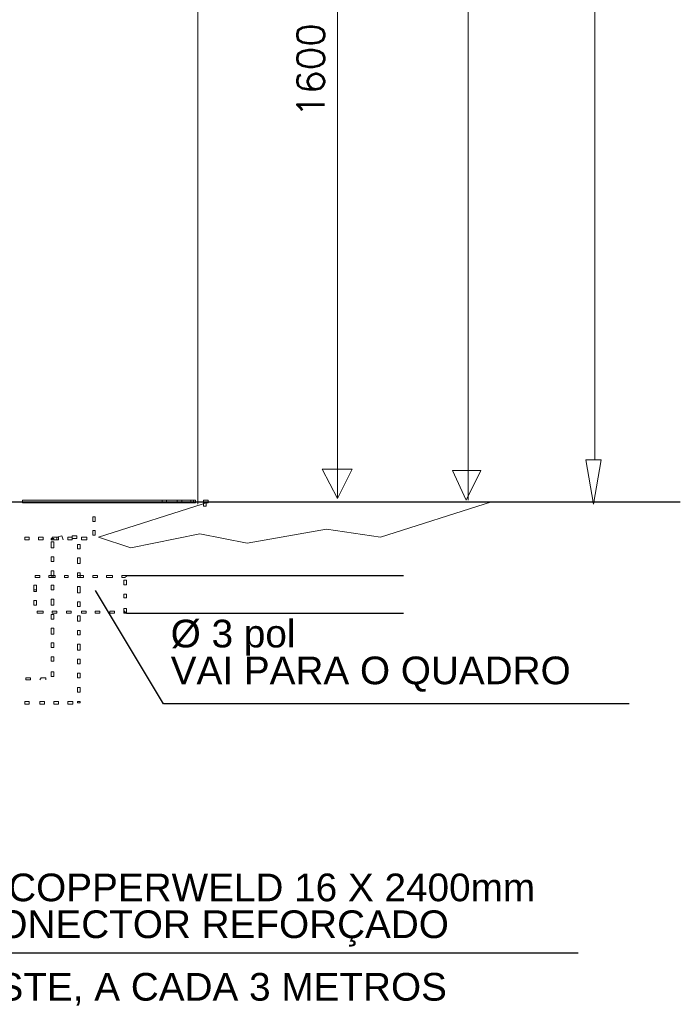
# Model space of a CAD drawing. Header units: metres. Extents: x -81 to 1042, y -541 to 334.
# Tile 42 of 130: x 323.78 to 324.97, y 131.34 to 133.12. Entities that reach past the tile are written whole.
import ezdxf

# ---------------------------------------------------------------- set-up
doc = ezdxf.new("R2010")
doc.units = ezdxf.units.M
doc.linetypes.add('Dashed', pattern=[0.75, 0.5, -0.25])
doc.layers.add('LAYER 1', color=7, linetype='Continuous', lineweight=20)
doc.styles.add('Arial', font='arial.ttf', dxfattribs={"height": 0.025})
doc.styles.add('txt', font='txt.shx')

msp = doc.modelspace()

# ---------------------------------------------------------------- linework, layer by layer
for p, q in [((322.4542, 132.2482), (324.9707, 132.2482)), ((324.0378, 131.883), (323.9152, 132.0878)), ((324.8782, 131.883), (324.0378, 131.883)), ((324.7861, 131.4329), (323.4752, 131.4329))]:
    msp.add_line(p, q)
at = {"linetype": 'Dashed'}
for p, q in [((323.9709, 132.1151), (324.631, 132.1151)), ((323.9709, 132.0471), (324.6741, 132.0471))]:
    msp.add_line(p, q, dxfattribs=at)
at = {"layer": 'LAYER 1', "color": 7}
for p, q in [((324.8166, 137.5343), (324.8166, 132.3241)), ((324.0997, 134.3262), (324.0997, 132.2438)), ((324.5876, 132.2507), (324.5876, 134.2428)), ((324.3519, 133.8912), (324.3519, 132.2542)), ((324.8004, 132.3241), (324.8277, 132.3241)), ((324.8141, 132.2438), (324.8004, 132.3241)), ((324.8277, 132.3241), (324.8141, 132.2438)), ((323.9207, 132.1842), (324.1207, 132.2482)), ((324.1207, 132.2482), (324.6298, 132.2482)), ((324.6298, 132.2482), (324.4298, 132.1842)), ((324.332, 132.1986), (324.1889, 132.1733)), ((324.4298, 132.1842), (324.332, 132.1986)), ((323.9793, 132.1648), (323.9207, 132.1842)), ((324.1035, 132.1901), (323.9793, 132.1648)), ((324.1889, 132.1733), (324.1035, 132.1901))]:
    msp.add_line(p, q, dxfattribs=at)
at = {"layer": 'LAYER 1'}
for p, q in [((324.8004, 132.3241), (324.8277, 132.3241)), ((324.8277, 132.3241), (324.8141, 132.2438)), ((324.3782, 132.3069), (324.3246, 132.3069)), ((324.3246, 132.3069), (324.3519, 132.2542)), ((324.3519, 132.2542), (324.3782, 132.3069)), ((324.5843, 132.2507), (324.5594, 132.3044)), ((324.5594, 132.3044), (324.6106, 132.3044)), ((324.6106, 132.3044), (324.5843, 132.2507)), ((324.0921, 132.2507), (323.7837, 132.2507)), ((323.7837, 132.2507), (323.7837, 132.2463)), ((323.7837, 132.2463), (324.0921, 132.2463)), ((323.9207, 132.1842), (324.1207, 132.2482)), ((324.0433, 132.2507), (324.0353, 132.2507)), ((324.0353, 132.2507), (324.0353, 132.2463)), ((324.0353, 132.2463), (324.0433, 132.2463)), ((324.0433, 132.2463), (324.0433, 132.2507)), ((324.0711, 132.2507), (324.0626, 132.2507)), ((324.0626, 132.2507), (324.0626, 132.2463)), ((324.0626, 132.2463), (324.0711, 132.2463)), ((324.0711, 132.2463), (324.0711, 132.2507)), ((324.0959, 132.2507), (324.0875, 132.2507)), ((324.0875, 132.2507), (324.0875, 132.2463)), ((324.0875, 132.2463), (324.0959, 132.2463)), ((324.0921, 132.2463), (324.0921, 132.2507)), ((324.0959, 132.2463), (324.0959, 132.2507)), ((324.1184, 132.2507), (324.11, 132.2507)), ((324.11, 132.2507), (324.11, 132.2463)), ((324.11, 132.2463), (324.1184, 132.2463)), ((324.1148, 132.2482), (324.1103, 132.2482)), ((324.1103, 132.2482), (324.1103, 132.2403)), ((324.1148, 132.2403), (324.1148, 132.2482)), ((324.1184, 132.2463), (324.1184, 132.2507)), ((324.1207, 132.2482), (324.6298, 132.2482)), ((324.6298, 132.2482), (324.4298, 132.1842)), ((324.1103, 132.2403), (324.1148, 132.2403)), ((323.9148, 132.2209), (323.9103, 132.2209)), ((323.9103, 132.2209), (323.9103, 132.2125)), ((323.9103, 132.2125), (323.9148, 132.2125)), ((323.9148, 132.2125), (323.9148, 132.2209)), ((323.9148, 132.1961), (323.9103, 132.1961)), ((323.9103, 132.1961), (323.9103, 132.1877)), ((323.9148, 132.1877), (323.9148, 132.1961)), ((324.332, 132.1986), (324.1889, 132.1733)), ((324.4298, 132.1842), (324.332, 132.1986)), ((323.7956, 132.1842), (323.7876, 132.1842)), ((323.7876, 132.1842), (323.7876, 132.1792)), ((323.7876, 132.1792), (323.7956, 132.1792)), ((323.7956, 132.1792), (323.7956, 132.1842)), ((323.8209, 132.1842), (323.8125, 132.1842)), ((323.8125, 132.1842), (323.8125, 132.1792)), ((323.8125, 132.1792), (323.8209, 132.1792)), ((323.8209, 132.1792), (323.8209, 132.1842)), ((323.8398, 132.1817), (323.8353, 132.1817)), ((323.8353, 132.1817), (323.8353, 132.1792)), ((323.8353, 132.1792), (323.8398, 132.1792)), ((323.8398, 132.1757), (323.8353, 132.1757)), ((323.8353, 132.1757), (323.8353, 132.1648)), ((323.8482, 132.1842), (323.8373, 132.1842)), ((323.8373, 132.1842), (323.8373, 132.1792)), ((323.8373, 132.1792), (323.8482, 132.1792)), ((323.8398, 132.1792), (323.8398, 132.1817)), ((323.8398, 132.1648), (323.8398, 132.1757)), ((323.8457, 132.1842), (323.8542, 132.1867)), ((323.8457, 132.1792), (323.8457, 132.1842)), ((323.8482, 132.1792), (323.8482, 132.1842)), ((323.8542, 132.1867), (323.8567, 132.1792)), ((323.8731, 132.1842), (323.8651, 132.1842)), ((323.8651, 132.1842), (323.8651, 132.1792)), ((323.8651, 132.1792), (323.8731, 132.1792)), ((323.8815, 132.1867), (323.8731, 132.1867)), ((323.8731, 132.1867), (323.8731, 132.1817)), ((323.8731, 132.1792), (323.8731, 132.1842)), ((323.8731, 132.1817), (323.8815, 132.1817)), ((323.8815, 132.1817), (323.8815, 132.1867)), ((323.8994, 132.1842), (323.8899, 132.1842)), ((323.8899, 132.1842), (323.8899, 132.1792)), ((323.8899, 132.1792), (323.8994, 132.1792)), ((323.8994, 132.1792), (323.8994, 132.1842)), ((323.9103, 132.1877), (323.9148, 132.1877)), ((323.9793, 132.1648), (323.9207, 132.1842)), ((324.1035, 132.1901), (323.9793, 132.1648)), ((324.1889, 132.1733), (324.1035, 132.1901)), ((323.8353, 132.1648), (323.8398, 132.1648)), ((323.8875, 132.1708), (323.883, 132.1708)), ((323.883, 132.1708), (323.883, 132.1628)), ((323.883, 132.1628), (323.8875, 132.1628)), ((323.8875, 132.1628), (323.8875, 132.1708)), ((323.8398, 132.1484), (323.8353, 132.1484)), ((323.8353, 132.1484), (323.8353, 132.14)), ((323.8353, 132.14), (323.8398, 132.14)), ((323.8398, 132.14), (323.8398, 132.1484)), ((323.8875, 132.1469), (323.883, 132.1469)), ((323.883, 132.1469), (323.883, 132.1365)), ((323.8875, 132.1365), (323.8875, 132.1469)), ((323.8398, 132.1231), (323.8353, 132.1231)), ((323.8353, 132.1231), (323.8353, 132.1137)), ((323.8398, 132.1137), (323.8398, 132.1231)), ((323.883, 132.1365), (323.8875, 132.1365)), ((323.8149, 132.1151), (323.8065, 132.1151)), ((323.8065, 132.1151), (323.8065, 132.1112)), ((323.8065, 132.1112), (323.8149, 132.1112)), ((323.8149, 132.1112), (323.8149, 132.1151)), ((323.8423, 132.1151), (323.8313, 132.1151)), ((323.8313, 132.1151), (323.8313, 132.1112)), ((323.8313, 132.1112), (323.8423, 132.1112)), ((323.8353, 132.1137), (323.8398, 132.1137)), ((323.8423, 132.1112), (323.8423, 132.1151)), ((323.8661, 132.1151), (323.8592, 132.1151)), ((323.8592, 132.1151), (323.8592, 132.1112)), ((323.8592, 132.1112), (323.8661, 132.1112)), ((323.8661, 132.1112), (323.8661, 132.1151)), ((323.8875, 132.1196), (323.883, 132.1196)), ((323.883, 132.1196), (323.883, 132.1112)), ((323.8934, 132.1151), (323.883, 132.1151)), ((323.883, 132.1151), (323.883, 132.1112)), ((323.883, 132.1112), (323.8875, 132.1112)), ((323.883, 132.1112), (323.8934, 132.1112)), ((323.8875, 132.1112), (323.8875, 132.1196)), ((323.8934, 132.1112), (323.8934, 132.1151)), ((323.9187, 132.1151), (323.9103, 132.1151)), ((323.9103, 132.1151), (323.9103, 132.1112)), ((323.9103, 132.1112), (323.9187, 132.1112)), ((323.9187, 132.1112), (323.9187, 132.1151)), ((323.9461, 132.1151), (323.9351, 132.1151)), ((323.9351, 132.1151), (323.9351, 132.1112)), ((323.9351, 132.1112), (323.9461, 132.1112)), ((323.9461, 132.1112), (323.9461, 132.1151)), ((323.9684, 132.1151), (323.9625, 132.1151)), ((323.9625, 132.1151), (323.9625, 132.1112)), ((323.9625, 132.1112), (323.9684, 132.1112)), ((323.9709, 132.1067), (323.9664, 132.1067)), ((323.9664, 132.1067), (323.9664, 132.0983)), ((323.9709, 132.1137), (323.9684, 132.1151)), ((323.9709, 132.1151), (323.9684, 132.1151)), ((323.9684, 132.1112), (323.9709, 132.1137)), ((323.9709, 132.1137), (323.9709, 132.1151)), ((323.9709, 132.0983), (323.9709, 132.1067)), ((323.809, 132.0973), (323.804, 132.0973)), ((323.804, 132.0973), (323.804, 132.0888)), ((323.809, 132.0888), (323.804, 132.0888)), ((323.804, 132.0888), (323.804, 132.0863)), ((323.804, 132.0888), (323.809, 132.0888)), ((323.804, 132.0863), (323.809, 132.0863)), ((323.809, 132.0888), (323.809, 132.0973)), ((323.809, 132.0863), (323.809, 132.0888)), ((323.8398, 132.0973), (323.8353, 132.0973)), ((323.8353, 132.0973), (323.8353, 132.0888)), ((323.8353, 132.0888), (323.8398, 132.0888)), ((323.8398, 132.0888), (323.8398, 132.0973)), ((323.8875, 132.0948), (323.883, 132.0948)), ((323.883, 132.0948), (323.883, 132.0839)), ((323.8875, 132.0839), (323.8875, 132.0948)), ((323.9664, 132.0983), (323.9709, 132.0983)), ((323.809, 132.0695), (323.804, 132.0695)), ((323.804, 132.0695), (323.804, 132.0615)), ((323.809, 132.0615), (323.809, 132.0695)), ((323.8398, 132.0719), (323.8353, 132.0719)), ((323.8353, 132.0719), (323.8353, 132.0615)), ((323.8398, 132.0615), (323.8398, 132.0719)), ((323.883, 132.0839), (323.8875, 132.0839)), ((323.9709, 132.0814), (323.9664, 132.0814)), ((323.9664, 132.0814), (323.9664, 132.0744)), ((323.9664, 132.0744), (323.9709, 132.0744)), ((323.9709, 132.0744), (323.9709, 132.0814)), ((323.804, 132.0615), (323.809, 132.0615)), ((323.8209, 132.0506), (323.81, 132.0506)), ((323.81, 132.0506), (323.81, 132.0471)), ((323.8209, 132.0471), (323.8209, 132.0506)), ((323.8353, 132.0615), (323.8398, 132.0615)), ((323.8457, 132.0506), (323.8373, 132.0506)), ((323.8373, 132.0506), (323.8373, 132.0471)), ((323.8457, 132.0471), (323.8457, 132.0506)), ((323.8711, 132.0506), (323.8626, 132.0506)), ((323.8626, 132.0506), (323.8626, 132.0471)), ((323.8711, 132.0471), (323.8711, 132.0506)), ((323.8875, 132.0675), (323.883, 132.0675)), ((323.883, 132.0675), (323.883, 132.059)), ((323.883, 132.059), (323.8875, 132.059)), ((323.8875, 132.059), (323.8875, 132.0675)), ((323.8984, 132.0506), (323.8899, 132.0506)), ((323.8899, 132.0506), (323.8899, 132.0471)), ((323.8984, 132.0471), (323.8984, 132.0506)), ((323.9232, 132.0506), (323.9148, 132.0506)), ((323.9148, 132.0506), (323.9148, 132.0471)), ((323.9232, 132.0471), (323.9232, 132.0506)), ((323.9495, 132.0506), (323.9411, 132.0506)), ((323.9411, 132.0506), (323.9411, 132.0471)), ((323.9495, 132.0471), (323.9495, 132.0506)), ((323.9709, 132.0555), (323.9664, 132.0555)), ((323.9664, 132.0555), (323.9664, 132.0496)), ((323.9684, 132.0506), (323.9664, 132.0506)), ((323.9664, 132.0506), (323.9664, 132.0471)), ((323.9684, 132.0471), (323.9684, 132.0506)), ((323.9709, 132.0496), (323.9709, 132.0555)), ((323.81, 132.0471), (323.8209, 132.0471)), ((323.8398, 132.0446), (323.8353, 132.0446)), ((323.8353, 132.0446), (323.8353, 132.0362)), ((323.8353, 132.0362), (323.8398, 132.0362)), ((323.8373, 132.0471), (323.8457, 132.0471)), ((323.8398, 132.0362), (323.8398, 132.0446)), ((323.8626, 132.0471), (323.8711, 132.0471)), ((323.8875, 132.0421), (323.883, 132.0421)), ((323.883, 132.0421), (323.883, 132.0327)), ((323.883, 132.0327), (323.8875, 132.0327)), ((323.8875, 132.0327), (323.8875, 132.0421)), ((323.8899, 132.0471), (323.8984, 132.0471)), ((323.9148, 132.0471), (323.9232, 132.0471)), ((323.9411, 132.0471), (323.9495, 132.0471)), ((323.9664, 132.0496), (323.9684, 132.0471)), ((323.9664, 132.0471), (323.9684, 132.0471)), ((323.9684, 132.0471), (323.9709, 132.0496)), ((323.9684, 132.0471), (323.9709, 132.0471)), ((323.9709, 132.0471), (323.9709, 132.0496)), ((323.8398, 132.0198), (323.8353, 132.0198)), ((323.8353, 132.0198), (323.8353, 132.0089)), ((323.8398, 132.0089), (323.8398, 132.0198)), ((323.8875, 132.0158), (323.883, 132.0158)), ((323.883, 132.0158), (323.883, 132.0079)), ((323.8875, 132.0079), (323.8875, 132.0158)), ((323.8353, 132.0089), (323.8398, 132.0089)), ((323.883, 132.0079), (323.8875, 132.0079)), ((323.8398, 131.9935), (323.8353, 131.9935)), ((323.8353, 131.9935), (323.8353, 131.985)), ((323.8353, 131.985), (323.8398, 131.985)), ((323.8398, 131.985), (323.8398, 131.9935)), ((323.8875, 131.991), (323.883, 131.991)), ((323.883, 131.991), (323.883, 131.9801)), ((323.883, 131.9801), (323.8875, 131.9801)), ((323.8875, 131.9801), (323.8875, 131.991)), ((323.8398, 131.9681), (323.8353, 131.9681)), ((323.8353, 131.9681), (323.8353, 131.9602)), ((323.8398, 131.9602), (323.8398, 131.9681)), ((323.8875, 131.9637), (323.883, 131.9637)), ((323.883, 131.9637), (323.883, 131.9552)), ((323.8875, 131.9552), (323.8875, 131.9637)), ((323.8353, 131.9602), (323.8398, 131.9602)), ((323.883, 131.9552), (323.8875, 131.9552)), ((323.7981, 131.9304), (323.7896, 131.9304)), ((323.7896, 131.9304), (323.7896, 131.9264)), ((323.7896, 131.9264), (323.7981, 131.9264)), ((323.7981, 131.9264), (323.7981, 131.9304)), ((323.8149, 131.9264), (323.8174, 131.9304)), ((323.8174, 131.9304), (323.8254, 131.9304)), ((323.8254, 131.9304), (323.8254, 131.9264)), ((323.8398, 131.9408), (323.8353, 131.9408)), ((323.8353, 131.9408), (323.8353, 131.9324)), ((323.8353, 131.9324), (323.8398, 131.9324)), ((323.8398, 131.9324), (323.8398, 131.9408)), ((323.8875, 131.9383), (323.883, 131.9383)), ((323.883, 131.9383), (323.883, 131.9304)), ((323.883, 131.9304), (323.8875, 131.9304)), ((323.8875, 131.9304), (323.8875, 131.9383)), ((323.8875, 131.9125), (323.883, 131.9125)), ((323.883, 131.9125), (323.883, 131.9041)), ((323.8875, 131.9041), (323.8875, 131.9125)), ((323.883, 131.9041), (323.8875, 131.9041)), ((323.7956, 131.8872), (323.7876, 131.8872)), ((323.7876, 131.8872), (323.7876, 131.8827)), ((323.7876, 131.8827), (323.7956, 131.8827)), ((323.7956, 131.8827), (323.7956, 131.8872)), ((323.8234, 131.8872), (323.8149, 131.8872)), ((323.8149, 131.8872), (323.8149, 131.8827)), ((323.8149, 131.8827), (323.8234, 131.8827)), ((323.8234, 131.8827), (323.8234, 131.8872)), ((323.8482, 131.8872), (323.8398, 131.8872)), ((323.8398, 131.8872), (323.8398, 131.8827)), ((323.8398, 131.8827), (323.8482, 131.8827)), ((323.8482, 131.8827), (323.8482, 131.8872)), ((323.8745, 131.8872), (323.8651, 131.8872)), ((323.8651, 131.8872), (323.8651, 131.8827)), ((323.8651, 131.8827), (323.8745, 131.8827)), ((323.8745, 131.8827), (323.8745, 131.8872)), ((323.8875, 131.8872), (323.883, 131.8872)), ((323.883, 131.8872), (323.883, 131.8847)), ((323.883, 131.8847), (323.8875, 131.8847)), ((323.8875, 131.8847), (323.8875, 131.8872))]:
    msp.add_line(p, q, dxfattribs=at)

# ---------------------------------------------------------------- texts
at = {"insert": (324.3286, 132.9421), "char_height": 0.04966, "width": 0.238391, "attachment_point": 7, "rotation": 90.0002, "line_spacing_factor": 0.798, "style": 'txt'}
msp.add_mtext('1600', dxfattribs=at)
at = {"char_height": 0.05, "width": 1.446356, "attachment_point": 7, "line_spacing_factor": 0.798, "style": 'Arial'}
for s, insert in [('%%C 3 pol\\PVAI PARA O QUADRO', (324.051, 131.9048)), ('HASTE COPPERWELD 16 X 2400mm\\PCOM CONECTOR REFORÇADO', (323.5054, 131.4447)), ('4 HASTE, A CADA 3 METROS', (323.5831, 131.3378))]:
    msp.add_mtext(s, dxfattribs=dict(at, insert=insert))

doc.saveas('drawing.dxf')
